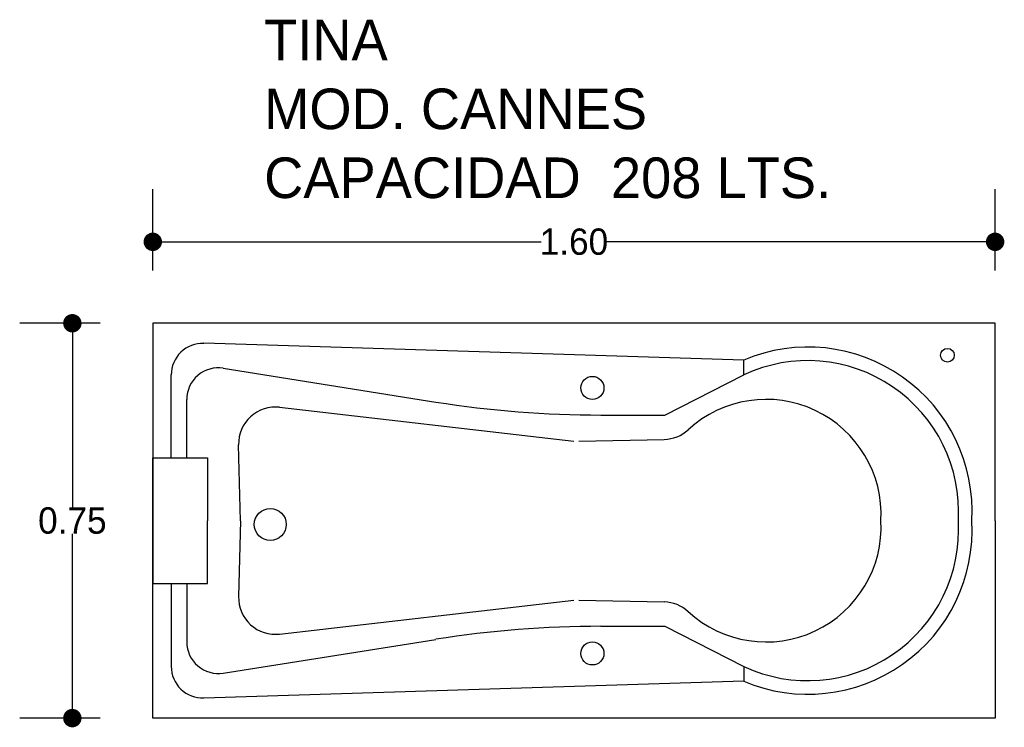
# Model space of a CAD drawing. Header units: millimetres. Extents: x 154.16 to 156.03, y 147.82 to 149.16.
import ezdxf

# ---------------------------------------------------------------- set-up
doc = ezdxf.new("R2010")
doc.units = ezdxf.units.MM
doc.layers.add('cotas', color=3, linetype='Continuous')
doc.layers.add('limies2', color=2, linetype='Continuous')
doc.styles.add('77', font='txt')
doc.dimstyles.new('cotas1', dxfattribs={"dimtxt": 0.05, "dimasz": 0.035, "dimexe": 0.1, "dimexo": 0.1, "dimgap": 0, "dimtad": 0, "dimtih": 1, "dimtoh": 1, "dimzin": 1, "dimdsep": 46, "dimtxsty": 'Standard', "dimblk": 'DOT', "dimcen": 0.2, "dimadec": 0, "dimazin": 0, "dimtm": 1e-09, "dimtfac": 1, "dimtix": 1, "dimtmove": 0, "dimatfit": 3, "dimfxl": 0, "dimarcsym": 0})

# ---------------------------------------------------------------- blocks, each defined once
blk = doc.blocks.new('_Dot')
at = {"layer": 'limies2', "color": 0, "lineweight": -2}
blk.add_line((-0.5, 0), (-1, 0), dxfattribs=at)
at = {"layer": 'limies2', "color": 0, "const_width": 0.5}
blk.add_lwpolyline([(-0.25, 0, 1), (0.25, 0, 1)], format="xyb", close=True, dxfattribs=at)
blk = doc.blocks.new('*D2')
at = {"layer": 'cotas', "color": 0, "lineweight": -2}
for p, q in [((154.309, 148.588), (154.1562, 148.588)), ((154.2562, 148.553), (154.2562, 148.238)), ((154.2562, 147.873), (154.2562, 148.188)), ((154.309, 147.838), (154.1562, 147.838))]:
    blk.add_line(p, q, dxfattribs=at)
at = {"layer": 'Defpoints', "color": 0}
for p in [(154.2562, 148.588), (154.409, 148.588), (154.409, 147.838)]:
    blk.add_point(p, dxfattribs=at)
at = {"layer": 'cotas', "color": 0, "lineweight": -2, "xscale": 0.035, "yscale": 0.035, "zscale": 0.035}
for p, rotation in [((154.2562, 148.588), 90), ((154.2562, 147.838), 270)]:
    blk.add_blockref('_Dot', p, dxfattribs=dict(at, rotation=rotation))
at = {"layer": 'cotas', "color": 0, "insert": (154.2562, 148.213), "char_height": 0.05, "attachment_point": 5}
blk.add_mtext('0.75', dxfattribs=at)
blk = doc.blocks.new('*D1')
at = {"layer": 'cotas', "color": 0, "lineweight": -2}
for p, q in [((154.409, 148.688), (154.409, 148.8427)), ((156.009, 148.688), (156.009, 148.8427)), ((154.444, 148.7427), (155.1465, 148.7427)), ((155.974, 148.7427), (155.2715, 148.7427))]:
    blk.add_line(p, q, dxfattribs=at)
at = {"layer": 'Defpoints', "color": 0}
for p in [(156.009, 148.7427), (154.409, 148.588), (156.009, 148.588)]:
    blk.add_point(p, dxfattribs=at)
at = {"layer": 'cotas', "color": 0, "lineweight": -2, "xscale": 0.035, "yscale": 0.035, "zscale": 0.035, "rotation": 180}
blk.add_blockref('_Dot', (154.409, 148.7427), dxfattribs=at)
at = {"layer": 'cotas', "color": 0, "lineweight": -2, "xscale": 0.035, "yscale": 0.035, "zscale": 0.035}
blk.add_blockref('_Dot', (156.009, 148.7427), dxfattribs=at)
at = {"layer": 'cotas', "color": 0, "insert": (155.209, 148.7427), "char_height": 0.05, "attachment_point": 5}
blk.add_mtext('1.60', dxfattribs=at)

msp = doc.modelspace()

# ---------------------------------------------------------------- linework, layer by layer
at = {"layer": 'limies2'}
for p, q in [((154.409, 148.588), (154.409, 148.213)), ((156.009, 148.588), (154.409, 148.588)), ((156.009, 148.213), (156.009, 148.588)), ((155.5319, 148.5181), (154.5059, 148.5499)), ((155.5319, 148.4901), (155.5319, 148.5181)), ((154.5428, 148.5026), (154.9468, 148.4384)), ((154.444, 148.3326), (154.444, 148.4899)), ((155.3819, 148.4137), (155.5319, 148.4901)), ((154.4734, 148.3326), (154.4734, 148.4433)), ((154.65, 148.4284), (155.2085, 148.3643)), ((155.2603, 148.4137), (155.3819, 148.4137)), ((154.5753, 148.213), (154.572, 148.3572)), ((155.218, 148.3639), (155.3803, 148.3675)), ((154.409, 148.213), (154.409, 148.3326)), ((154.409, 148.3326), (154.5129, 148.3326)), ((154.5129, 148.3326), (154.5129, 148.213)), ((154.409, 148.213), (154.409, 148.0934)), ((154.409, 147.838), (154.409, 148.213)), ((154.5129, 148.0934), (154.5129, 148.213)), ((154.5753, 148.213), (154.572, 148.0688)), ((156.009, 148.213), (156.009, 147.838)), ((154.409, 148.0934), (154.5129, 148.0934)), ((154.444, 148.0934), (154.444, 147.9362)), ((154.4734, 148.0934), (154.4734, 147.9828)), ((154.65, 147.9977), (155.2085, 148.0618)), ((155.218, 148.0622), (155.3803, 148.0586)), ((155.2603, 148.0124), (155.3819, 148.0124)), ((155.3819, 148.0124), (155.5319, 147.936)), ((154.5428, 147.9235), (154.9468, 147.9876)), ((155.5319, 147.936), (155.5319, 147.9079)), ((155.5319, 147.9079), (154.5059, 147.8762)), ((156.009, 147.838), (154.409, 147.838))]:
    msp.add_line(p, q, dxfattribs=at)
for centre, radius in [((155.9184, 148.5272), 0.013), ((155.244, 148.4652), 0.0219), ((154.6322, 148.2059), 0.0304), ((155.244, 147.9608), 0.0219)]:
    msp.add_circle(centre, radius, dxfattribs=at)
for centre, radius, start, end in [((154.504, 148.4899), 0.06, 88.2288, 180), ((155.6534, 148.2309), 0.3119, 356.7242, 112.9342), ((154.5334, 148.4433), 0.06, 80.9807, 180), ((155.6532, 148.2305), 0.2865, 356.5039, 115.0555), ((155.5739, 148.2248), 0.2186, 356.9097, 132.5533), ((154.642, 148.3588), 0.07, 83.4535, 181.3225), ((155.2603, 150.4137), 2, 260.9807, 270), ((155.3787, 148.4374), 0.07, 271.2718, 312.5533), ((155.5739, 148.2013), 0.2186, 227.4467, 3.0903), ((155.6534, 148.1952), 0.3119, 247.0658, 3.2758), ((155.6532, 148.1956), 0.2865, 244.9445, 3.4961), ((154.642, 148.0672), 0.07, 178.6775, 276.5465), ((155.3787, 147.9886), 0.07, 47.4467, 88.7282), ((155.2603, 146.0124), 2, 90, 99.0193), ((154.5334, 147.9828), 0.06, 180, 279.0193), ((154.504, 147.9362), 0.06, 180, 271.7712)]:
    msp.add_arc(centre, radius, start, end, dxfattribs=at)

# ---------------------------------------------------------------- texts
at = {"layer": 'limies2', "style": '77'}
for s, height, p in [('TINA', 0.07708, (154.6205, 149.0875)), ('MOD. CANNES', 0.077085, (154.6205, 148.9567)), ('CAPACIDAD  208 LTS.', 0.077085, (154.6205, 148.8258))]:
    msp.add_text(s, height=height, dxfattribs=at).set_placement(p)

# ---------------------------------------------------------------- dimensions: what is measured, and where the dimension line sits
at = {"layer": 'cotas'}
dim = msp.add_linear_dim(base=(156.009, 148.7427), p1=(154.409, 148.588), p2=(156.009, 148.588), dimstyle='cotas1', dxfattribs=at)
dim.commit()
dim.dimension.update_dxf_attribs({"geometry": '*D1', "text_midpoint": (155.209, 148.7427)})
dim = msp.add_linear_dim(base=(154.2562, 148.588), p1=(154.409, 147.838), p2=(154.409, 148.588), angle=90, dimstyle='cotas1', dxfattribs=at)
dim.commit()
dim.dimension.update_dxf_attribs({"geometry": '*D2', "text_midpoint": (154.2562, 148.213)})

doc.saveas('drawing.dxf')
